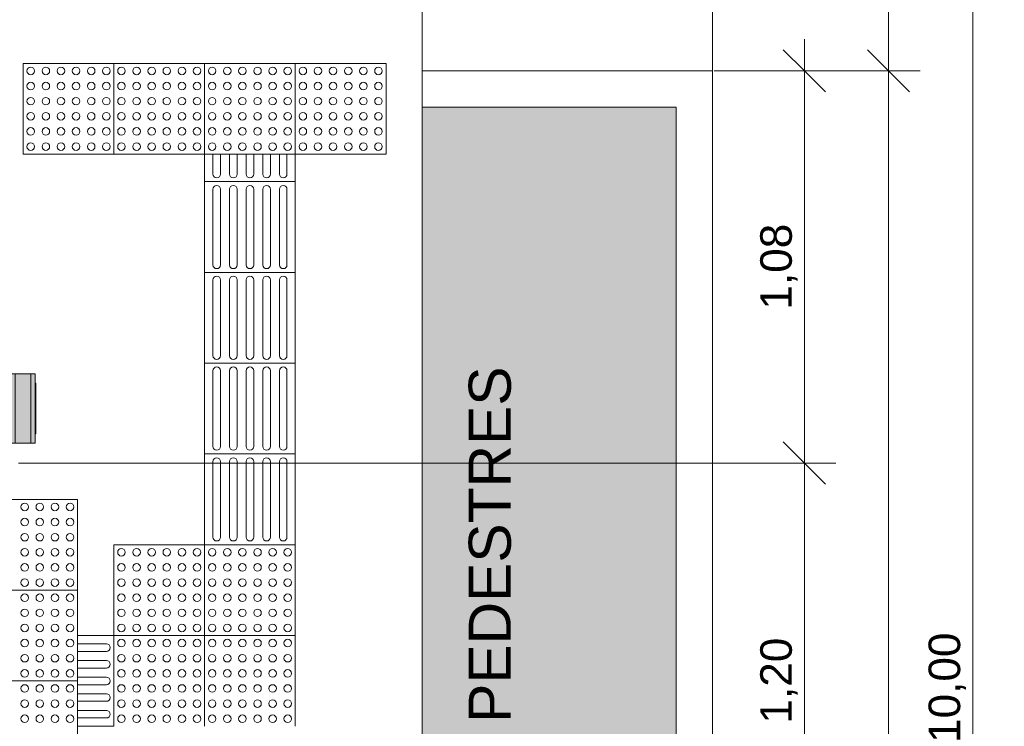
# Model space of a CAD drawing. Header units: millimetres. Extents: x -14485 to 13127, y -18923 to 3272.
# Tile 11 of 119: x 6097 to 8810, y -13340 to -11394. Entities that reach past the tile are written whole.
import ezdxf

# ---------------------------------------------------------------- set-up
doc = ezdxf.new("R2010")
doc.units = ezdxf.units.MM
for name, color, linetype, lineweight in [('A-ANNO-DIMS', 7, 'Continuous', 9), ('A-ANNO-DIMS-58', 7, 'Continuous', 9), ('A-DETL-GENF', 7, 'Continuous', 5), ('G-ANNO-TEXT', 7, 'Continuous', 9), ('Q-SPCQ', 7, 'Continuous', 5)]:
    doc.layers.add(name, color=color, linetype=linetype, lineweight=lineweight)
doc.layers.add('A-DETL', color=7, linetype='Continuous', lineweight=5, true_color=0x00a600)
doc.styles.add('Arial', font='arial.ttf', dxfattribs={"height": 87})
doc.styles.add('Arial_2', font='arial.ttf', dxfattribs={"height": 116})
doc.dimstyles.new('Com_linha__ref__contínua__-_Cor_Vermelha_Arial_1_5mm', dxfattribs={"dimscale": 304.8, "dimtxt": 88.762568, "dimasz": 0.380577, "dimexe": 0.285433, "dimexo": 0.285433, "dimgap": 0.028543, "dimtad": 1, "dimlfac": 0.001, "dimrnd": 0.01, "dimzin": 0, "dimdsep": 46, "dimtxsty": 'Arial', "dimblk1": 'OBLIQUE', "dimblk2": 'OBLIQUE', "dimsah": 1, "dimcen": 0.09, "dimdle": 0.285433, "dimazin": 0, "dimtfac": 1, "dimtdec": 4, "dimtix": 1, "dimtmove": 0, "dimatfit": 3, "dimfxl": 1, "dimtvp": 1, "dimtolj": 1, "dimtzin": 0, "dimarcsym": 2})

# ---------------------------------------------------------------- blocks, each defined once
blk = doc.blocks.new('CAIXA DE MEDIÇÃO POLIMÉRICA POLIFÁSICA COM VISOR EM VIDRO1 - 3_Trifasico 2-2880839-PLANTA DE COBERTURA')
at = {"layer": 'Q-SPCQ', "true_color": 0x505050}
blk.add_hatch(color=251, dxfattribs=at).paths.add_polyline_path([(338.6, -54.1), (338.6, -116.1), (529.7, -116.1), (529.7, -54.1), (472.2, -54.1), (472.2, -55.7), (396.2, -55.7), (396.2, -54.1)])
at = {"layer": 'Q-SPCQ', "true_color": 0xe2e2e2}
for points in [[(332.8, -126.1), (336.9, -126.1), (336.9, -116.1), (332.8, -116.1)], [(336.9, -126.1), (531.4, -126.1), (531.4, -116.1), (336.9, -116.1)], [(338.6, -137.1), (529.7, -137.1), (529.7, -126.1), (338.6, -126.1)], [(531.4, -126.1), (535.5, -126.1), (535.1, -116.1), (531.4, -116.1)], [(338.6, -180), (529.7, -180), (529.7, -137.1), (338.6, -137.1)], [(338.6, -184), (338.6, -192.1), (529.7, -191.5), (529.7, -180), (338.6, -180)]]:
    blk.add_hatch(color=254, dxfattribs=at).paths.add_polyline_path(points)
at = {"layer": 'Q-SPCQ', "true_color": 0xbdbbb9}
blk.add_hatch(color=9, dxfattribs=at).paths.add_polyline_path([(364.2, -192.2), (364.2, -193.2), (504.2, -193.2), (504.2, -192.2), (418.8, -192.2)])
at = {"layer": 'Q-SPCQ'}
for p, q in [((338.6, -116.1), (338.6, -54.1)), ((529.7, -58.7), (529.7, -116.1)), ((332.7, -116.1), (332.7, -126.1)), ((332.8, -116.1), (332.7, -116.1)), ((336.9, -116.1), (332.7, -116.1)), ((332.7, -126.1), (336.9, -126.1)), ((332.7, -126.1), (332.8, -126.1)), ((336.9, -116.1), (531.4, -116.1)), ((531.4, -126.1), (336.9, -126.1)), ((338.6, -137.1), (338.6, -126.1)), ((529.7, -126.1), (529.7, -137.1)), ((535.7, -116.1), (531.4, -116.1)), ((531.4, -126.1), (535.7, -126.1)), ((535.7, -116.1), (535.5, -116.1)), ((535.5, -126.1), (535.7, -126.1)), ((535.7, -126.1), (535.7, -116.1)), ((338.6, -180), (338.6, -137.1)), ((529.7, -137.1), (338.6, -137.1)), ((529.7, -137.1), (529.7, -180)), ((338.6, -180), (338.6, -192.1)), ((338.6, -180), (529.7, -180)), ((529.7, -192.1), (529.7, -180)), ((338.6, -192.1), (529.7, -192.1)), ((364.2, -192.2), (504.2, -192.2)), ((364.2, -192.2), (364.2, -193.2)), ((504.2, -193.2), (364.2, -193.2)), ((366.3, -193.2), (366.3, -193.5)), ((366.3, -193.2), (366.3, -193.5)), ((366.3, -193.2), (366.3, -193.5)), ((366.3, -193.2), (366.3, -193.5)), ((366.3, -193.5), (371.8, -193.5)), ((366.3, -193.5), (371.8, -193.5)), ((366.3, -193.5), (371.8, -193.5)), ((366.3, -193.5), (371.8, -193.5)), ((366.3, -193.5), (371.8, -193.5)), ((366.3, -193.5), (371.8, -193.5)), ((366.3, -193.5), (371.8, -193.5)), ((366.3, -193.5), (371.8, -193.5)), ((371.8, -193.5), (371.8, -193.2)), ((371.8, -193.5), (371.8, -193.2)), ((371.8, -193.5), (371.8, -193.2)), ((371.8, -193.5), (371.8, -193.2)), ((409.7, -193.2), (409.7, -193.5)), ((409.7, -193.2), (409.7, -193.5)), ((409.7, -193.5), (415.2, -193.5)), ((409.7, -193.5), (415.2, -193.5)), ((409.7, -193.5), (415.2, -193.5)), ((409.7, -193.5), (415.2, -193.5)), ((415.2, -193.5), (415.2, -193.2)), ((415.2, -193.5), (415.2, -193.2)), ((453.1, -193.2), (453.1, -193.5)), ((453.1, -193.2), (453.1, -193.5)), ((453.1, -193.5), (458.6, -193.5)), ((453.1, -193.5), (458.6, -193.5)), ((453.1, -193.5), (458.6, -193.5)), ((453.1, -193.5), (458.6, -193.5)), ((458.6, -193.5), (458.6, -193.2)), ((458.6, -193.5), (458.6, -193.2)), ((496.5, -193.2), (496.5, -193.5)), ((496.5, -193.2), (496.5, -193.5)), ((496.5, -193.2), (496.5, -193.5)), ((496.5, -193.2), (496.5, -193.5)), ((496.5, -193.5), (502, -193.5)), ((496.5, -193.5), (502, -193.5)), ((496.5, -193.5), (502, -193.5)), ((496.5, -193.5), (502, -193.5)), ((496.5, -193.5), (502, -193.5)), ((496.5, -193.5), (502, -193.5)), ((496.5, -193.5), (502, -193.5)), ((496.5, -193.5), (502, -193.5)), ((502, -193.5), (502, -193.2)), ((502, -193.5), (502, -193.2)), ((502, -193.5), (502, -193.2)), ((502, -193.5), (502, -193.2)), ((504.2, -193.2), (504.2, -192.2))]:
    blk.add_line(p, q, dxfattribs=at)
blk = doc.blocks.new('DIMBLOCK43-PLANTA DE COBERTURA')
at = {"layer": 'A-ANNO-DIMS-58', "color": 242, "true_color": 0xbd2b2e}
for p, q in [((8491.4, -8535), (8433.4, -8477)), ((8491.4, -8535), (8093.4, -8535)), ((8491.4, -8535), (8491.4, -11535)), ((8491.4, -8535), (8549.4, -8593)), ((8491.4, -8535), (8578.4, -8535)), ((8491.4, -11535), (8433.4, -11477)), ((8491.4, -11535), (8093.4, -11535)), ((8491.4, -11535), (8549.4, -11593)), ((8491.4, -11535), (8578.4, -11535))]:
    blk.add_line(p, q, dxfattribs=at)
at = {"layer": 'A-ANNO-DIMS-58', "color": 0, "insert": (8369.8, -10152.5), "char_height": 87, "width": 281.855, "attachment_point": 1, "rotation": 90, "line_spacing_factor": 0.941778, "style": 'Arial'}
blk.add_mtext('3,00', dxfattribs=at)
blk = doc.blocks.new('_Oblique')
at = {"color": 0, "linetype": 'ByBlock', "lineweight": -2}
blk.add_line((-0.5, -0.5), (0.5, 0.5), dxfattribs=at)
blk = doc.blocks.new('DIMBLOCK44-PLANTA DE COBERTURA')
at = {"layer": 'A-ANNO-DIMS-58', "color": 242, "true_color": 0xbd2b2e}
for p, q in [((8491.4, -11535), (8433.4, -11477)), ((8491.4, -11535), (8093.4, -11535)), ((8491.4, -11535), (8491.4, -18322)), ((8491.4, -11535), (8549.4, -11593)), ((8491.4, -11535), (8578.4, -11535)), ((8491.4, -18235), (8433.4, -18177)), ((8491.4, -18235), (8093.4, -18235)), ((8491.4, -18235), (8549.4, -18293)), ((8491.4, -18235), (8578.4, -18235))]:
    blk.add_line(p, q, dxfattribs=at)
at = {"layer": 'A-ANNO-DIMS-58', "color": 0, "insert": (8369.8, -15002.5), "char_height": 87, "width": 281.855, "attachment_point": 1, "rotation": 90, "line_spacing_factor": 0.941778, "style": 'Arial'}
blk.add_mtext('6,70', dxfattribs=at)
blk = doc.blocks.new('DIMBLOCK45-PLANTA DE COBERTURA')
at = {"layer": 'A-ANNO-DIMS-58', "color": 242, "true_color": 0xbd2b2e}
for p, q in [((8723.4, -8148), (8723.4, -18322)), ((8723.4, -8235), (8665.4, -8177)), ((8723.4, -8235), (8093.4, -8235)), ((8723.4, -8235), (8781.4, -8293)), ((8723.4, -8235), (8810.4, -8235)), ((8723.4, -18235), (8665.4, -18177)), ((8723.4, -18235), (8093.4, -18235)), ((8723.4, -18235), (8781.4, -18293)), ((8723.4, -18235), (8810.4, -18235))]:
    blk.add_line(p, q, dxfattribs=at)
at = {"layer": 'A-ANNO-DIMS-58', "color": 0, "insert": (8601.8, -13385.9), "char_height": 87, "width": 362.151, "attachment_point": 1, "rotation": 90, "line_spacing_factor": 0.941778, "style": 'Arial'}
blk.add_mtext('10,00', dxfattribs=at)
blk = doc.blocks.new('DIMBLOCK68-PLANTA DE COBERTURA')
at = {"layer": 'A-ANNO-DIMS-58', "color": 242, "true_color": 0xbd2b2e}
for p, q in [((8259.4, -12615), (8201.4, -12557)), ((8259.4, -12615), (6093.4, -12615)), ((8259.4, -13815), (8259.4, -12615)), ((8259.4, -12615), (8317.4, -12673)), ((8259.4, -12615), (8346.4, -12615)), ((8259.4, -13815), (8201.4, -13757)), ((8259.4, -13815), (7741.7, -13815)), ((8259.4, -13815), (8317.4, -13873)), ((8259.4, -13815), (8346.4, -13815))]:
    blk.add_line(p, q, dxfattribs=at)
at = {"layer": 'A-ANNO-DIMS-58', "color": 0, "insert": (8137.8, -13332.5), "char_height": 87, "width": 281.855, "attachment_point": 1, "rotation": 90, "line_spacing_factor": 0.941778, "style": 'Arial'}
blk.add_mtext('1,20', dxfattribs=at)
blk = doc.blocks.new('DIMBLOCK69-PLANTA DE COBERTURA')
at = {"layer": 'A-ANNO-DIMS-58', "color": 242, "true_color": 0xbd2b2e}
for p, q in [((8259.4, -12615), (8259.4, -11448)), ((8259.4, -11535), (8201.4, -11477)), ((8259.4, -11535), (8010.8, -11535)), ((8259.4, -11535), (8317.4, -11593)), ((8259.4, -11535), (8346.4, -11535)), ((8259.4, -12615), (8201.4, -12557)), ((8259.4, -12615), (6093.4, -12615)), ((8259.4, -12615), (8317.4, -12673)), ((8259.4, -12615), (8346.4, -12615))]:
    blk.add_line(p, q, dxfattribs=at)
at = {"layer": 'A-ANNO-DIMS-58', "color": 0, "insert": (8137.8, -12192.5), "char_height": 87, "width": 281.855, "attachment_point": 1, "rotation": 90, "line_spacing_factor": 0.941778, "style": 'Arial'}
blk.add_mtext('1,08', dxfattribs=at)

msp = doc.modelspace()

# ---------------------------------------------------------------- hatches: boundary and pattern name
at = {"layer": 'A-DETL-GENF', "true_color": 0xd2e2c2}
h = msp.add_hatch(color=254, dxfattribs=at)
h.paths.add_polyline_path([(7206.412, -18235.042), (7906.412, -18235.042), (7906.412, -16204.085), (7901.623, -16206.734), (7877.294, -16217.727), (7870.871, -16219.621), (7860.783, -16219.949), (7849.075, -16216.766), (7841.967, -16213.1), (7834.45, -16206.365), (7826.244, -16193.563), (7797.833, -16146.008), (7758.936, -16099.652), (7711.464, -16059.11), (7704.396, -16055.872), (7700.149, -16054.695), (7692.12, -16054.695), (7686.126, -16055.992), (7679.755, -16059.11), (7674.315, -16063.662), (7670.125, -16069.385), (7667.04, -16078.531), (7666.378, -16082.96), (7667.426, -16091.529), (7688.325, -16172.995), (7717.18, -16260.627), (7717.052, -16267.253), (7715.264, -16273.634), (7711.932, -16279.363), (7705.764, -16284.964), (7699.642, -16288.017), (7695.207, -16289.305), (7688.325, -16289.437), (7682.122, -16288.017), (7671.284, -16282.493), (7665.858, -16281.389), (7660.33, -16281.727), (7655.079, -16283.485), (7650.461, -16286.541), (7634.777, -16304.388), (7619.716, -16314.643), (7602.566, -16320.801), (7584.421, -16322.468), (7553.775, -16328.948), (7519.511, -16333.391), (7450.935, -16333.391), (7444.423, -16332.175), (7435.779, -16328.412), (7428.198, -16322.807), (7422.066, -16315.647), (7419.597, -16310.11), (7418.459, -16305.153), (7416.91, -16303.793), (7414.522, -16303.456), (7412.873, -16304.091), (7411.335, -16306.234), (7411.286, -16308.36), (7413.113, -16317.321), (7412.148, -16328.812), (7411.143, -16331.231), (7407.878, -16335.503), (7406.798, -16336.578), (7402.98, -16338.7), (7399.291, -16339.7), (7395.096, -16339.7), (7389.501, -16338.627), (7378.987, -16338.185), (7366.913, -16336.145), (7350.782, -16330.303), (7336.454, -16320.869), (7324.714, -16308.36), (7315.923, -16292.485), (7311.401, -16276.994), (7310.558, -16259.86), (7294.669, -16228.674), (7287.452, -16220.844), (7278.477, -16215.113), (7268.337, -16211.861), (7257.703, -16211.304), (7247.278, -16213.478), (7237.753, -16218.239), (7229.758, -16225.273), (7216.448, -16244.541), (7207.916, -16266.35), (7206.412, -16272.836), (7206.412, -17959.595)])
h.paths.add_polyline_path([(7646.619, -14562.676), (7649.342, -14562.264), (7651.879, -14561.195), (7718.392, -14516.386), (7777.961, -14462.689), (7785.3, -14454.394), (7794.536, -14448.281), (7805.039, -14444.767), (7816.094, -14444.091), (7826.947, -14446.299), (7839.282, -14452.726), (7906.412, -14493.863), (7906.412, -11635.042), (7206.412, -11635.042), (7206.412, -14367.509), (7209.873, -14365.487), (7219.21, -14361.714), (7232.349, -14360.161), (7242.328, -14361.069), (7307.218, -14370.767), (7372.806, -14372.484), (7438.115, -14366.196), (7502.17, -14351.995), (7516.5, -14353.507), (7530.111, -14358.236), (7542.548, -14366.196), (7552.403, -14376.2), (7559.917, -14388.494), (7564.44, -14402.175), (7565.736, -14416.526), (7562.815, -14438.103), (7563.782, -14445.404), (7566.574, -14452.22), (7572.393, -14459.196), (7576.788, -14462.663), (7583.54, -14465.606), (7590.818, -14466.735), (7618.992, -14445.911), (7646.619, -14421.639), (7649.936, -14420.762), (7654.669, -14422.645), (7656.481, -14425.571), (7656.634, -14429.01), (7643.879, -14495.639), (7635.299, -14552.932), (7635.896, -14555.443), (7637.171, -14557.884), (7639.006, -14559.936), (7641.288, -14561.476), (7643.879, -14562.408)])
h.paths.add_polyline_path([(7206.412, -14474.302), (7232.349, -14459.196), (7235.427, -14450.089), (7236.284, -14440.514), (7234.873, -14431.004), (7231.272, -14422.091), (7225.681, -14414.27), (7218.413, -14407.978), (7206.412, -14401.931), (7206.412, -14462.551)])
h.paths.add_polyline_path([(7906.412, -8435.042), (7906.412, -8235.042), (7206.412, -8235.042), (7206.412, -8435.042), (7629.938, -8435.042)])

# ---------------------------------------------------------------- linework, layer by layer
at = {"layer": 'A-DETL', "color": 9, "true_color": 0xc0c0c0}
for p, q in [((7206.412, -18235.042), (7206.412, -8235.042)), ((8006.412, -18235.042), (8006.412, -8235.042)), ((7206.412, -11535.042), (8006.412, -11535.042)), ((7906.412, -11635.042), (7206.412, -11635.042)), ((7206.412, -11635.042), (7206.412, -14367.509)), ((7206.412, -11635.042), (7906.412, -11635.042)), ((7906.412, -14493.863), (7906.412, -11635.042)), ((7906.412, -18235.042), (7906.412, -11635.042))]:
    msp.add_line(p, q, dxfattribs=at)
at = {"layer": 'A-DETL', "color": 8, "true_color": 0x808080}
for p, q in [((6356.412, -11514.208), (6106.412, -11514.208)), ((6106.412, -11514.208), (6106.412, -11764.208)), ((6606.412, -11514.208), (6356.412, -11514.208)), ((6356.412, -11764.208), (6356.412, -11514.208)), ((6856.412, -11514.208), (6606.412, -11514.208)), ((6606.412, -11514.208), (6606.412, -11764.208)), ((7106.412, -11514.208), (6856.412, -11514.208)), ((6856.412, -11514.208), (6856.412, -11764.208)), ((7106.412, -11764.208), (7106.412, -11514.208)), ((6106.412, -11764.208), (6356.412, -11764.208)), ((6356.412, -11764.208), (6606.412, -11764.208)), ((6629.329, -11764.208), (6606.412, -11764.208)), ((6606.412, -11764.208), (6606.412, -11840.042)), ((6629.329, -11764.208), (6650.162, -11764.208)), ((6629.329, -11819.208), (6629.329, -11764.208)), ((6675.162, -11764.208), (6650.162, -11764.208)), ((6650.162, -11764.208), (6650.162, -11819.208)), ((6675.162, -11764.208), (6695.995, -11764.208)), ((6675.162, -11819.208), (6675.162, -11764.208)), ((6720.995, -11764.208), (6695.995, -11764.208)), ((6695.995, -11764.208), (6695.995, -11819.208)), ((6720.995, -11764.208), (6741.829, -11764.208)), ((6720.995, -11819.208), (6720.995, -11764.208)), ((6766.829, -11764.208), (6741.829, -11764.208)), ((6741.829, -11764.208), (6741.829, -11819.208)), ((6766.829, -11764.208), (6787.662, -11764.208)), ((6766.829, -11819.208), (6766.829, -11764.208)), ((6812.662, -11764.208), (6787.662, -11764.208)), ((6787.662, -11764.208), (6787.662, -11819.208)), ((6812.662, -11764.208), (6833.495, -11764.208)), ((6812.662, -11819.208), (6812.662, -11764.208)), ((6856.412, -11764.208), (6833.495, -11764.208)), ((6833.495, -11764.208), (6833.495, -11819.208)), ((6856.412, -11764.208), (7106.412, -11764.208)), ((6856.412, -11840.042), (6856.412, -11764.208)), ((6606.412, -11840.042), (6606.412, -12090.042)), ((6606.412, -11840.042), (6856.412, -11840.042)), ((6856.412, -12090.042), (6856.412, -11840.042)), ((6629.329, -12069.208), (6629.329, -11860.875)), ((6650.162, -11860.875), (6650.162, -12069.208)), ((6675.162, -12069.208), (6675.162, -11860.875)), ((6695.995, -11860.875), (6695.995, -12069.208)), ((6720.995, -12069.208), (6720.995, -11860.875)), ((6741.829, -11860.875), (6741.829, -12069.208)), ((6766.829, -12069.208), (6766.829, -11860.875)), ((6787.662, -11860.875), (6787.662, -12069.208)), ((6812.662, -12069.208), (6812.662, -11860.875)), ((6833.495, -11860.875), (6833.495, -12069.208)), ((6856.412, -12090.042), (6606.412, -12090.042)), ((6606.412, -12090.042), (6606.412, -12340.042)), ((6856.412, -12340.042), (6856.412, -12090.042)), ((6629.329, -12319.208), (6629.329, -12110.875)), ((6650.162, -12110.875), (6650.162, -12319.208)), ((6675.162, -12319.208), (6675.162, -12110.875)), ((6695.995, -12110.875), (6695.995, -12319.208)), ((6720.995, -12319.208), (6720.995, -12110.875)), ((6741.829, -12110.875), (6741.829, -12319.208)), ((6766.829, -12319.208), (6766.829, -12110.875)), ((6787.662, -12110.875), (6787.662, -12319.208)), ((6812.662, -12319.208), (6812.662, -12110.875)), ((6833.495, -12110.875), (6833.495, -12319.208)), ((6856.412, -12340.042), (6606.412, -12340.042)), ((6606.412, -12340.042), (6606.412, -12590.042)), ((6856.412, -12590.042), (6856.412, -12340.042)), ((6629.329, -12569.208), (6629.329, -12360.875)), ((6650.162, -12360.875), (6650.162, -12569.208)), ((6675.162, -12569.208), (6675.162, -12360.875)), ((6695.995, -12360.875), (6695.995, -12569.208)), ((6720.995, -12569.208), (6720.995, -12360.875)), ((6741.829, -12360.875), (6741.829, -12569.208)), ((6766.829, -12569.208), (6766.829, -12360.875)), ((6787.662, -12360.875), (6787.662, -12569.208)), ((6812.662, -12569.208), (6812.662, -12360.875)), ((6833.495, -12360.875), (6833.495, -12569.208)), ((6856.412, -12590.042), (6606.412, -12590.042)), ((6606.412, -12590.042), (6606.412, -12840.042)), ((6856.412, -12840.042), (6856.412, -12590.042)), ((6629.329, -12819.208), (6629.329, -12610.875)), ((6650.162, -12610.875), (6650.162, -12819.208)), ((6675.162, -12819.208), (6675.162, -12610.875)), ((6695.995, -12610.875), (6695.995, -12819.208)), ((6720.995, -12819.208), (6720.995, -12610.875)), ((6741.829, -12610.875), (6741.829, -12819.208)), ((6766.829, -12819.208), (6766.829, -12610.875)), ((6787.662, -12610.875), (6787.662, -12819.208)), ((6812.662, -12819.208), (6812.662, -12610.875)), ((6833.495, -12610.875), (6833.495, -12819.208)), ((6256.412, -12715.042), (6006.412, -12715.042)), ((6256.412, -12965.042), (6256.412, -12715.042)), ((6606.412, -12840.042), (6356.412, -12840.042)), ((6356.412, -12840.042), (6356.412, -13090.042)), ((6856.412, -12840.042), (6606.412, -12840.042)), ((6606.412, -12840.042), (6606.412, -13090.042)), ((6856.412, -13090.042), (6856.412, -12840.042)), ((6256.412, -12965.042), (6006.412, -12965.042)), ((6256.412, -13090.042), (6256.412, -12965.042)), ((6356.412, -13090.042), (6256.412, -13090.042)), ((6256.412, -13090.042), (6256.412, -13112.958)), ((6606.412, -13090.042), (6356.412, -13090.042)), ((6356.412, -13340.042), (6356.412, -13090.042)), ((6856.412, -13090.042), (6606.412, -13090.042)), ((6606.412, -13090.042), (6606.412, -13340.042)), ((6856.412, -13340.042), (6856.412, -13090.042)), ((6256.412, -13133.792), (6256.412, -13112.958)), ((6256.412, -13112.958), (6335.579, -13112.958)), ((6335.579, -13133.792), (6256.412, -13133.792)), ((6256.412, -13133.792), (6256.412, -13158.792)), ((6256.412, -13179.625), (6256.412, -13158.792)), ((6256.412, -13158.792), (6335.579, -13158.792)), ((6335.579, -13179.625), (6256.412, -13179.625)), ((6256.412, -13179.625), (6256.412, -13204.625)), ((6256.412, -13215.042), (6006.412, -13215.042)), ((6256.412, -13215.042), (6256.412, -13204.625)), ((6256.412, -13204.625), (6335.579, -13204.625)), ((6256.412, -13225.458), (6256.412, -13215.042)), ((6335.579, -13225.458), (6256.412, -13225.458)), ((6256.412, -13225.458), (6256.412, -13250.458)), ((6256.412, -13271.292), (6256.412, -13250.458)), ((6256.412, -13250.458), (6335.579, -13250.458)), ((6335.579, -13271.292), (6256.412, -13271.292)), ((6256.412, -13271.292), (6256.412, -13296.292)), ((6256.412, -13317.125), (6256.412, -13296.292)), ((6256.412, -13296.292), (6335.579, -13296.292)), ((6335.579, -13317.125), (6256.412, -13317.125)), ((6256.412, -13317.125), (6256.412, -13340.042)), ((6256.412, -13465.042), (6256.412, -13340.042)), ((6256.412, -13340.042), (6356.412, -13340.042))]:
    msp.add_line(p, q, dxfattribs=at)
for centre, start, end in [((6127.245, -11535.042), 0, 180), ((6168.912, -11535.042), 0, 180), ((6210.579, -11535.042), 0, 180), ((6252.245, -11535.042), 0, 180), ((6293.912, -11535.042), 0, 180), ((6335.579, -11535.042), 0, 180), ((6377.245, -11535.042), 0, 180), ((6418.912, -11535.042), 0, 180), ((6460.579, -11535.042), 0, 180), ((6502.245, -11535.042), 0, 180), ((6543.912, -11535.042), 0, 180), ((6585.579, -11535.042), 0, 180), ((6627.245, -11535.042), 0, 180), ((6668.912, -11535.042), 0, 180), ((6710.579, -11535.042), 0, 180), ((6752.245, -11535.042), 0, 180), ((6793.912, -11535.042), 0, 180), ((6835.579, -11535.042), 0, 180), ((6877.245, -11535.042), 0, 180), ((6918.912, -11535.042), 0, 180), ((6960.579, -11535.042), 0, 180), ((7002.245, -11535.042), 0, 180), ((7043.912, -11535.042), 0, 180), ((7085.579, -11535.042), 0, 180), ((6127.245, -11535.042), 180, 0), ((6168.912, -11535.042), 180, 0), ((6210.579, -11535.042), 180, 0), ((6252.245, -11535.042), 180, 0), ((6293.912, -11535.042), 180, 0), ((6335.579, -11535.042), 180, 0), ((6377.245, -11535.042), 180, 0), ((6418.912, -11535.042), 180, 0), ((6460.579, -11535.042), 180, 0), ((6502.245, -11535.042), 180, 0), ((6543.912, -11535.042), 180, 0), ((6585.579, -11535.042), 180, 0), ((6627.245, -11535.042), 180, 0), ((6668.912, -11535.042), 180, 0), ((6710.579, -11535.042), 180, 0), ((6752.245, -11535.042), 180, 0), ((6793.912, -11535.042), 180, 0), ((6835.579, -11535.042), 180, 0), ((6877.245, -11535.042), 180, 0), ((6918.912, -11535.042), 180, 0), ((6960.579, -11535.042), 180, 0), ((7002.245, -11535.042), 180, 0), ((7043.912, -11535.042), 180, 0), ((7085.579, -11535.042), 180, 0), ((6127.245, -11576.708), 0, 180), ((6127.245, -11576.708), 180, 0), ((6168.912, -11576.708), 0, 180), ((6168.912, -11576.708), 180, 0), ((6210.579, -11576.708), 0, 180), ((6210.579, -11576.708), 180, 0), ((6252.245, -11576.708), 0, 180), ((6252.245, -11576.708), 180, 0), ((6293.912, -11576.708), 0, 180), ((6293.912, -11576.708), 180, 0), ((6335.579, -11576.708), 0, 180), ((6335.579, -11576.708), 180, 0), ((6377.245, -11576.708), 0, 180), ((6377.245, -11576.708), 180, 0), ((6418.912, -11576.708), 0, 180), ((6418.912, -11576.708), 180, 0), ((6460.579, -11576.708), 0, 180), ((6460.579, -11576.708), 180, 0), ((6502.245, -11576.708), 0, 180), ((6502.245, -11576.708), 180, 0), ((6543.912, -11576.708), 0, 180), ((6543.912, -11576.708), 180, 0), ((6585.579, -11576.708), 0, 180), ((6585.579, -11576.708), 180, 0), ((6627.245, -11576.708), 0, 180), ((6627.245, -11576.708), 180, 0), ((6668.912, -11576.708), 0, 180), ((6668.912, -11576.708), 180, 0), ((6710.579, -11576.708), 0, 180), ((6710.579, -11576.708), 180, 0), ((6752.245, -11576.708), 0, 180), ((6752.245, -11576.708), 180, 0), ((6793.912, -11576.708), 0, 180), ((6793.912, -11576.708), 180, 0), ((6835.579, -11576.708), 0, 180), ((6835.579, -11576.708), 180, 0), ((6877.245, -11576.708), 0, 180), ((6877.245, -11576.708), 180, 0), ((6918.912, -11576.708), 0, 180), ((6918.912, -11576.708), 180, 0), ((6960.579, -11576.708), 0, 180), ((6960.579, -11576.708), 180, 0), ((7002.245, -11576.708), 0, 180), ((7002.245, -11576.708), 180, 0), ((7043.912, -11576.708), 0, 180), ((7043.912, -11576.708), 180, 0), ((7085.579, -11576.708), 0, 180), ((7085.579, -11576.708), 180, 0), ((6127.245, -11618.375), 0, 180), ((6168.912, -11618.375), 0, 180), ((6210.579, -11618.375), 0, 180), ((6252.245, -11618.375), 0, 180), ((6293.912, -11618.375), 0, 180), ((6335.579, -11618.375), 0, 180), ((6377.245, -11618.375), 0, 180), ((6418.912, -11618.375), 0, 180), ((6460.579, -11618.375), 0, 180), ((6502.245, -11618.375), 0, 180), ((6543.912, -11618.375), 0, 180), ((6585.579, -11618.375), 0, 180), ((6627.245, -11618.375), 0, 180), ((6668.912, -11618.375), 0, 180), ((6710.579, -11618.375), 0, 180), ((6752.245, -11618.375), 0, 180), ((6793.912, -11618.375), 0, 180), ((6835.579, -11618.375), 0, 180), ((6877.245, -11618.375), 0, 180), ((6918.912, -11618.375), 0, 180), ((6960.579, -11618.375), 0, 180), ((7002.245, -11618.375), 0, 180), ((7043.912, -11618.375), 0, 180), ((7085.579, -11618.375), 0, 180), ((6127.245, -11618.375), 180, 0), ((6168.912, -11618.375), 180, 0), ((6210.579, -11618.375), 180, 0), ((6252.245, -11618.375), 180, 0), ((6293.912, -11618.375), 180, 0), ((6335.579, -11618.375), 180, 0), ((6377.245, -11618.375), 180, 0), ((6418.912, -11618.375), 180, 0), ((6460.579, -11618.375), 180, 0), ((6502.245, -11618.375), 180, 0), ((6543.912, -11618.375), 180, 0), ((6585.579, -11618.375), 180, 0), ((6627.245, -11618.375), 180, 0), ((6668.912, -11618.375), 180, 0), ((6710.579, -11618.375), 180, 0), ((6752.245, -11618.375), 180, 0), ((6793.912, -11618.375), 180, 0), ((6835.579, -11618.375), 180, 0), ((6877.245, -11618.375), 180, 0), ((6918.912, -11618.375), 180, 0), ((6960.579, -11618.375), 180, 0), ((7002.245, -11618.375), 180, 0), ((7043.912, -11618.375), 180, 0), ((7085.579, -11618.375), 180, 0), ((6127.245, -11660.042), 0, 180), ((6127.245, -11660.042), 180, 0), ((6168.912, -11660.042), 0, 180), ((6168.912, -11660.042), 180, 0), ((6210.579, -11660.042), 0, 180), ((6210.579, -11660.042), 180, 0), ((6252.245, -11660.042), 0, 180), ((6252.245, -11660.042), 180, 0), ((6293.912, -11660.042), 0, 180), ((6293.912, -11660.042), 180, 0), ((6335.579, -11660.042), 0, 180), ((6335.579, -11660.042), 180, 0), ((6377.245, -11660.042), 0, 180), ((6377.245, -11660.042), 180, 0), ((6418.912, -11660.042), 0, 180), ((6418.912, -11660.042), 180, 0), ((6460.579, -11660.042), 0, 180), ((6460.579, -11660.042), 180, 0), ((6502.245, -11660.042), 0, 180), ((6502.245, -11660.042), 180, 0), ((6543.912, -11660.042), 0, 180), ((6543.912, -11660.042), 180, 0), ((6585.579, -11660.042), 0, 180), ((6585.579, -11660.042), 180, 0), ((6627.245, -11660.042), 0, 180), ((6627.245, -11660.042), 180, 0), ((6668.912, -11660.042), 0, 180), ((6668.912, -11660.042), 180, 0), ((6710.579, -11660.042), 0, 180), ((6710.579, -11660.042), 180, 0), ((6752.245, -11660.042), 0, 180), ((6752.245, -11660.042), 180, 0), ((6793.912, -11660.042), 0, 180), ((6793.912, -11660.042), 180, 0), ((6835.579, -11660.042), 0, 180), ((6835.579, -11660.042), 180, 0), ((6877.245, -11660.042), 0, 180), ((6877.245, -11660.042), 180, 0), ((6918.912, -11660.042), 0, 180), ((6918.912, -11660.042), 180, 0), ((6960.579, -11660.042), 0, 180), ((6960.579, -11660.042), 180, 0), ((7002.245, -11660.042), 0, 180), ((7002.245, -11660.042), 180, 0), ((7043.912, -11660.042), 0, 180), ((7043.912, -11660.042), 180, 0), ((7085.579, -11660.042), 0, 180), ((7085.579, -11660.042), 180, 0), ((6127.245, -11701.708), 0, 180), ((6168.912, -11701.708), 0, 180), ((6210.579, -11701.708), 0, 180), ((6252.245, -11701.708), 0, 180), ((6293.912, -11701.708), 0, 180), ((6335.579, -11701.708), 0, 180), ((6377.245, -11701.708), 0, 180), ((6418.912, -11701.708), 0, 180), ((6460.579, -11701.708), 0, 180), ((6502.245, -11701.708), 0, 180), ((6543.912, -11701.708), 0, 180), ((6585.579, -11701.708), 0, 180), ((6627.245, -11701.708), 0, 180), ((6668.912, -11701.708), 0, 180), ((6710.579, -11701.708), 0, 180), ((6752.245, -11701.708), 0, 180), ((6793.912, -11701.708), 0, 180), ((6835.579, -11701.708), 0, 180), ((6877.245, -11701.708), 0, 180), ((6918.912, -11701.708), 0, 180), ((6960.579, -11701.708), 0, 180), ((7002.245, -11701.708), 0, 180), ((7043.912, -11701.708), 0, 180), ((7085.579, -11701.708), 0, 180), ((6127.245, -11701.708), 180, 0), ((6168.912, -11701.708), 180, 0), ((6210.579, -11701.708), 180, 0), ((6252.245, -11701.708), 180, 0), ((6293.912, -11701.708), 180, 0), ((6335.579, -11701.708), 180, 0), ((6377.245, -11701.708), 180, 0), ((6418.912, -11701.708), 180, 0), ((6460.579, -11701.708), 180, 0), ((6502.245, -11701.708), 180, 0), ((6543.912, -11701.708), 180, 0), ((6585.579, -11701.708), 180, 0), ((6627.245, -11701.708), 180, 0), ((6668.912, -11701.708), 180, 0), ((6710.579, -11701.708), 180, 0), ((6752.245, -11701.708), 180, 0), ((6793.912, -11701.708), 180, 0), ((6835.579, -11701.708), 180, 0), ((6877.245, -11701.708), 180, 0), ((6918.912, -11701.708), 180, 0), ((6960.579, -11701.708), 180, 0), ((7002.245, -11701.708), 180, 0), ((7043.912, -11701.708), 180, 0), ((7085.579, -11701.708), 180, 0), ((6127.245, -11743.375), 0, 180), ((6127.245, -11743.375), 180, 0), ((6168.912, -11743.375), 0, 180), ((6168.912, -11743.375), 180, 0), ((6210.579, -11743.375), 0, 180), ((6210.579, -11743.375), 180, 0), ((6252.245, -11743.375), 0, 180), ((6252.245, -11743.375), 180, 0), ((6293.912, -11743.375), 0, 180), ((6293.912, -11743.375), 180, 0), ((6335.579, -11743.375), 0, 180), ((6335.579, -11743.375), 180, 0), ((6377.245, -11743.375), 0, 180), ((6377.245, -11743.375), 180, 0), ((6418.912, -11743.375), 0, 180), ((6418.912, -11743.375), 180, 0), ((6460.579, -11743.375), 0, 180), ((6460.579, -11743.375), 180, 0), ((6502.245, -11743.375), 0, 180), ((6502.245, -11743.375), 180, 0), ((6543.912, -11743.375), 0, 180), ((6543.912, -11743.375), 180, 0), ((6585.579, -11743.375), 0, 180), ((6585.579, -11743.375), 180, 0), ((6627.245, -11743.375), 0, 180), ((6627.245, -11743.375), 180, 0), ((6668.912, -11743.375), 0, 180), ((6668.912, -11743.375), 180, 0), ((6710.579, -11743.375), 0, 180), ((6710.579, -11743.375), 180, 0), ((6752.245, -11743.375), 0, 180), ((6752.245, -11743.375), 180, 0), ((6793.912, -11743.375), 0, 180), ((6793.912, -11743.375), 180, 0), ((6835.579, -11743.375), 0, 180), ((6835.579, -11743.375), 180, 0), ((6877.245, -11743.375), 0, 180), ((6877.245, -11743.375), 180, 0), ((6918.912, -11743.375), 0, 180), ((6918.912, -11743.375), 180, 0), ((6960.579, -11743.375), 0, 180), ((6960.579, -11743.375), 180, 0), ((7002.245, -11743.375), 0, 180), ((7002.245, -11743.375), 180, 0), ((7043.912, -11743.375), 0, 180), ((7043.912, -11743.375), 180, 0), ((7085.579, -11743.375), 0, 180), ((7085.579, -11743.375), 180, 0), ((6639.745, -11819.208), 180, 0), ((6685.579, -11819.208), 180, 0), ((6731.412, -11819.208), 180, 0), ((6777.245, -11819.208), 180, 0), ((6823.079, -11819.208), 180, 0), ((6639.745, -11860.875), 0, 180), ((6685.579, -11860.875), 0, 180), ((6731.412, -11860.875), 0, 180), ((6777.245, -11860.875), 0, 180), ((6823.079, -11860.875), 0, 180), ((6639.745, -12069.208), 180, 0), ((6685.579, -12069.208), 180, 0), ((6731.412, -12069.208), 180, 0), ((6777.245, -12069.208), 180, 0), ((6823.079, -12069.208), 180, 0), ((6639.745, -12110.875), 0, 180), ((6685.579, -12110.875), 0, 180), ((6731.412, -12110.875), 0, 180), ((6777.245, -12110.875), 0, 180), ((6823.079, -12110.875), 0, 180), ((6639.745, -12319.208), 180, 0), ((6685.579, -12319.208), 180, 0), ((6731.412, -12319.208), 180, 0), ((6777.245, -12319.208), 180, 0), ((6823.079, -12319.208), 180, 0), ((6639.745, -12360.875), 0, 180), ((6685.579, -12360.875), 0, 180), ((6731.412, -12360.875), 0, 180), ((6777.245, -12360.875), 0, 180), ((6823.079, -12360.875), 0, 180), ((6639.745, -12569.208), 180, 0), ((6685.579, -12569.208), 180, 0), ((6731.412, -12569.208), 180, 0), ((6777.245, -12569.208), 180, 0), ((6823.079, -12569.208), 180, 0), ((6639.745, -12610.875), 0, 180), ((6685.579, -12610.875), 0, 180), ((6731.412, -12610.875), 0, 180), ((6777.245, -12610.875), 0, 180), ((6823.079, -12610.875), 0, 180), ((6110.579, -12735.875), 0, 180), ((6152.245, -12735.875), 0, 180), ((6193.912, -12735.875), 0, 180), ((6235.579, -12735.875), 0, 180), ((6110.579, -12735.875), 180, 0), ((6152.245, -12735.875), 180, 0), ((6193.912, -12735.875), 180, 0), ((6235.579, -12735.875), 180, 0), ((6110.579, -12777.542), 0, 180), ((6110.579, -12777.542), 180, 0), ((6152.245, -12777.542), 0, 180), ((6152.245, -12777.542), 180, 0), ((6193.912, -12777.542), 0, 180), ((6193.912, -12777.542), 180, 0), ((6235.579, -12777.542), 0, 180), ((6235.579, -12777.542), 180, 0), ((6110.579, -12819.208), 0, 180), ((6110.579, -12819.208), 180, 0), ((6152.245, -12819.208), 0, 180), ((6152.245, -12819.208), 180, 0), ((6193.912, -12819.208), 0, 180), ((6193.912, -12819.208), 180, 0), ((6235.579, -12819.208), 0, 180), ((6235.579, -12819.208), 180, 0), ((6639.745, -12819.208), 180, 0), ((6685.579, -12819.208), 180, 0), ((6731.412, -12819.208), 180, 0), ((6777.245, -12819.208), 180, 0), ((6823.079, -12819.208), 180, 0), ((6110.579, -12860.875), 0, 180), ((6110.579, -12860.875), 180, 0), ((6152.245, -12860.875), 0, 180), ((6152.245, -12860.875), 180, 0), ((6193.912, -12860.875), 0, 180), ((6193.912, -12860.875), 180, 0), ((6235.579, -12860.875), 0, 180), ((6235.579, -12860.875), 180, 0), ((6377.245, -12860.875), 0, 180), ((6377.245, -12860.875), 180, 0), ((6418.912, -12860.875), 0, 180), ((6418.912, -12860.875), 180, 0), ((6460.579, -12860.875), 0, 180), ((6460.579, -12860.875), 180, 0), ((6502.245, -12860.875), 0, 180), ((6502.245, -12860.875), 180, 0), ((6543.912, -12860.875), 0, 180), ((6543.912, -12860.875), 180, 0), ((6585.579, -12860.875), 0, 180), ((6585.579, -12860.875), 180, 0), ((6627.245, -12860.875), 0, 180), ((6627.245, -12860.875), 180, 0), ((6668.912, -12860.875), 0, 180), ((6668.912, -12860.875), 180, 0), ((6710.579, -12860.875), 0, 180), ((6710.579, -12860.875), 180, 0), ((6752.245, -12860.875), 0, 180), ((6752.245, -12860.875), 180, 0), ((6793.912, -12860.875), 0, 180), ((6793.912, -12860.875), 180, 0), ((6835.579, -12860.875), 0, 180), ((6835.579, -12860.875), 180, 0), ((6110.579, -12902.542), 0, 180), ((6110.579, -12902.542), 180, 0), ((6152.245, -12902.542), 0, 180), ((6152.245, -12902.542), 180, 0), ((6193.912, -12902.542), 0, 180), ((6193.912, -12902.542), 180, 0), ((6235.579, -12902.542), 0, 180), ((6235.579, -12902.542), 180, 0), ((6377.245, -12902.542), 0, 180), ((6377.245, -12902.542), 180, 0), ((6418.912, -12902.542), 0, 180), ((6418.912, -12902.542), 180, 0), ((6460.579, -12902.542), 0, 180), ((6460.579, -12902.542), 180, 0), ((6502.245, -12902.542), 0, 180), ((6502.245, -12902.542), 180, 0), ((6543.912, -12902.542), 0, 180), ((6543.912, -12902.542), 180, 0), ((6585.579, -12902.542), 0, 180), ((6585.579, -12902.542), 180, 0), ((6627.245, -12902.542), 0, 180), ((6627.245, -12902.542), 180, 0), ((6668.912, -12902.542), 0, 180), ((6668.912, -12902.542), 180, 0), ((6710.579, -12902.542), 0, 180), ((6710.579, -12902.542), 180, 0), ((6752.245, -12902.542), 0, 180), ((6752.245, -12902.542), 180, 0), ((6793.912, -12902.542), 0, 180), ((6793.912, -12902.542), 180, 0), ((6835.579, -12902.542), 0, 180), ((6835.579, -12902.542), 180, 0), ((6110.579, -12944.208), 0, 180), ((6152.245, -12944.208), 0, 180), ((6193.912, -12944.208), 0, 180), ((6235.579, -12944.208), 0, 180), ((6377.245, -12944.208), 0, 180), ((6418.912, -12944.208), 0, 180), ((6460.579, -12944.208), 0, 180), ((6502.245, -12944.208), 0, 180), ((6543.912, -12944.208), 0, 180), ((6585.579, -12944.208), 0, 180), ((6627.245, -12944.208), 0, 180), ((6668.912, -12944.208), 0, 180), ((6710.579, -12944.208), 0, 180), ((6752.245, -12944.208), 0, 180), ((6793.912, -12944.208), 0, 180), ((6835.579, -12944.208), 0, 180), ((6110.579, -12944.208), 180, 0), ((6152.245, -12944.208), 180, 0), ((6193.912, -12944.208), 180, 0), ((6235.579, -12944.208), 180, 0), ((6377.245, -12944.208), 180, 0), ((6418.912, -12944.208), 180, 0), ((6460.579, -12944.208), 180, 0), ((6502.245, -12944.208), 180, 0), ((6543.912, -12944.208), 180, 0), ((6585.579, -12944.208), 180, 0), ((6627.245, -12944.208), 180, 0), ((6668.912, -12944.208), 180, 0), ((6710.579, -12944.208), 180, 0), ((6752.245, -12944.208), 180, 0), ((6793.912, -12944.208), 180, 0), ((6835.579, -12944.208), 180, 0), ((6110.579, -12985.875), 0, 180), ((6110.579, -12985.875), 180, 0), ((6152.245, -12985.875), 0, 180), ((6152.245, -12985.875), 180, 0), ((6193.912, -12985.875), 0, 180), ((6193.912, -12985.875), 180, 0), ((6235.579, -12985.875), 0, 180), ((6235.579, -12985.875), 180, 0), ((6377.245, -12985.875), 0, 180), ((6377.245, -12985.875), 180, 0), ((6418.912, -12985.875), 0, 180), ((6418.912, -12985.875), 180, 0), ((6460.579, -12985.875), 0, 180), ((6460.579, -12985.875), 180, 0), ((6502.245, -12985.875), 0, 180), ((6502.245, -12985.875), 180, 0), ((6543.912, -12985.875), 0, 180), ((6543.912, -12985.875), 180, 0), ((6585.579, -12985.875), 0, 180), ((6585.579, -12985.875), 180, 0), ((6627.245, -12985.875), 0, 180), ((6627.245, -12985.875), 180, 0), ((6668.912, -12985.875), 0, 180), ((6668.912, -12985.875), 180, 0), ((6710.579, -12985.875), 0, 180), ((6710.579, -12985.875), 180, 0), ((6752.245, -12985.875), 0, 180), ((6752.245, -12985.875), 180, 0), ((6793.912, -12985.875), 0, 180), ((6793.912, -12985.875), 180, 0), ((6835.579, -12985.875), 0, 180), ((6835.579, -12985.875), 180, 0), ((6110.579, -13027.542), 0, 180), ((6152.245, -13027.542), 0, 180), ((6193.912, -13027.542), 0, 180), ((6235.579, -13027.542), 0, 180), ((6377.245, -13027.542), 0, 180), ((6418.912, -13027.542), 0, 180), ((6460.579, -13027.542), 0, 180), ((6502.245, -13027.542), 0, 180), ((6543.912, -13027.542), 0, 180), ((6585.579, -13027.542), 0, 180), ((6627.245, -13027.542), 0, 180), ((6668.912, -13027.542), 0, 180), ((6710.579, -13027.542), 0, 180), ((6752.245, -13027.542), 0, 180), ((6793.912, -13027.542), 0, 180), ((6835.579, -13027.542), 0, 180), ((6110.579, -13027.542), 180, 0), ((6152.245, -13027.542), 180, 0), ((6193.912, -13027.542), 180, 0), ((6235.579, -13027.542), 180, 0), ((6377.245, -13027.542), 180, 0), ((6418.912, -13027.542), 180, 0), ((6460.579, -13027.542), 180, 0), ((6502.245, -13027.542), 180, 0), ((6543.912, -13027.542), 180, 0), ((6585.579, -13027.542), 180, 0), ((6627.245, -13027.542), 180, 0), ((6668.912, -13027.542), 180, 0), ((6710.579, -13027.542), 180, 0), ((6752.245, -13027.542), 180, 0), ((6793.912, -13027.542), 180, 0), ((6835.579, -13027.542), 180, 0), ((6110.579, -13069.208), 0, 180), ((6110.579, -13069.208), 180, 0), ((6152.245, -13069.208), 0, 180), ((6152.245, -13069.208), 180, 0), ((6193.912, -13069.208), 0, 180), ((6193.912, -13069.208), 180, 0), ((6235.579, -13069.208), 0, 180), ((6235.579, -13069.208), 180, 0), ((6377.245, -13069.208), 0, 180), ((6377.245, -13069.208), 180, 0), ((6418.912, -13069.208), 0, 180), ((6418.912, -13069.208), 180, 0), ((6460.579, -13069.208), 0, 180), ((6460.579, -13069.208), 180, 0), ((6502.245, -13069.208), 0, 180), ((6502.245, -13069.208), 180, 0), ((6543.912, -13069.208), 0, 180), ((6543.912, -13069.208), 180, 0), ((6585.579, -13069.208), 0, 180), ((6585.579, -13069.208), 180, 0), ((6627.245, -13069.208), 0, 180), ((6627.245, -13069.208), 180, 0), ((6668.912, -13069.208), 0, 180), ((6668.912, -13069.208), 180, 0), ((6710.579, -13069.208), 0, 180), ((6710.579, -13069.208), 180, 0), ((6752.245, -13069.208), 0, 180), ((6752.245, -13069.208), 180, 0), ((6793.912, -13069.208), 0, 180), ((6793.912, -13069.208), 180, 0), ((6835.579, -13069.208), 0, 180), ((6835.579, -13069.208), 180, 0), ((6110.579, -13110.875), 0, 180), ((6152.245, -13110.875), 0, 180), ((6193.912, -13110.875), 0, 180), ((6235.579, -13110.875), 0, 180), ((6377.245, -13110.875), 0, 180), ((6418.912, -13110.875), 0, 180), ((6460.579, -13110.875), 0, 180), ((6502.245, -13110.875), 0, 180), ((6543.912, -13110.875), 0, 180), ((6585.579, -13110.875), 0, 180), ((6627.245, -13110.875), 0, 180), ((6668.912, -13110.875), 0, 180), ((6710.579, -13110.875), 0, 180), ((6752.245, -13110.875), 0, 180), ((6793.912, -13110.875), 0, 180), ((6835.579, -13110.875), 0, 180), ((6110.579, -13110.875), 180, 0), ((6152.245, -13110.875), 180, 0), ((6193.912, -13110.875), 180, 0), ((6235.579, -13110.875), 180, 0), ((6335.579, -13123.375), 270, 90), ((6377.245, -13110.875), 180, 0), ((6418.912, -13110.875), 180, 0), ((6460.579, -13110.875), 180, 0), ((6502.245, -13110.875), 180, 0), ((6543.912, -13110.875), 180, 0), ((6585.579, -13110.875), 180, 0), ((6627.245, -13110.875), 180, 0), ((6668.912, -13110.875), 180, 0), ((6710.579, -13110.875), 180, 0), ((6752.245, -13110.875), 180, 0), ((6793.912, -13110.875), 180, 0), ((6835.579, -13110.875), 180, 0), ((6110.579, -13152.542), 0, 180), ((6110.579, -13152.542), 180, 0), ((6152.245, -13152.542), 0, 180), ((6152.245, -13152.542), 180, 0), ((6193.912, -13152.542), 0, 180), ((6193.912, -13152.542), 180, 0), ((6235.579, -13152.542), 0, 180), ((6235.579, -13152.542), 180, 0), ((6335.579, -13169.208), 270, 90), ((6377.245, -13152.542), 0, 180), ((6377.245, -13152.542), 180, 0), ((6418.912, -13152.542), 0, 180), ((6418.912, -13152.542), 180, 0), ((6460.579, -13152.542), 0, 180), ((6460.579, -13152.542), 180, 0), ((6502.245, -13152.542), 0, 180), ((6502.245, -13152.542), 180, 0), ((6543.912, -13152.542), 0, 180), ((6543.912, -13152.542), 180, 0), ((6585.579, -13152.542), 0, 180), ((6585.579, -13152.542), 180, 0), ((6627.245, -13152.542), 0, 180), ((6627.245, -13152.542), 180, 0), ((6668.912, -13152.542), 0, 180), ((6668.912, -13152.542), 180, 0), ((6710.579, -13152.542), 0, 180), ((6710.579, -13152.542), 180, 0), ((6752.245, -13152.542), 0, 180), ((6752.245, -13152.542), 180, 0), ((6793.912, -13152.542), 0, 180), ((6793.912, -13152.542), 180, 0), ((6835.579, -13152.542), 0, 180), ((6835.579, -13152.542), 180, 0), ((6110.579, -13194.208), 0, 180), ((6152.245, -13194.208), 0, 180), ((6193.912, -13194.208), 0, 180), ((6235.579, -13194.208), 0, 180), ((6377.245, -13194.208), 0, 180), ((6418.912, -13194.208), 0, 180), ((6460.579, -13194.208), 0, 180), ((6502.245, -13194.208), 0, 180), ((6543.912, -13194.208), 0, 180), ((6585.579, -13194.208), 0, 180), ((6627.245, -13194.208), 0, 180), ((6668.912, -13194.208), 0, 180), ((6710.579, -13194.208), 0, 180), ((6752.245, -13194.208), 0, 180), ((6793.912, -13194.208), 0, 180), ((6835.579, -13194.208), 0, 180), ((6110.579, -13194.208), 180, 0), ((6152.245, -13194.208), 180, 0), ((6193.912, -13194.208), 180, 0), ((6235.579, -13194.208), 180, 0), ((6335.579, -13215.042), 270, 90), ((6377.245, -13194.208), 180, 0), ((6418.912, -13194.208), 180, 0), ((6460.579, -13194.208), 180, 0), ((6502.245, -13194.208), 180, 0), ((6543.912, -13194.208), 180, 0), ((6585.579, -13194.208), 180, 0), ((6627.245, -13194.208), 180, 0), ((6668.912, -13194.208), 180, 0), ((6710.579, -13194.208), 180, 0), ((6752.245, -13194.208), 180, 0), ((6793.912, -13194.208), 180, 0), ((6835.579, -13194.208), 180, 0), ((6110.579, -13235.875), 0, 180), ((6110.579, -13235.875), 180, 0), ((6152.245, -13235.875), 0, 180), ((6152.245, -13235.875), 180, 0), ((6193.912, -13235.875), 0, 180), ((6193.912, -13235.875), 180, 0), ((6235.579, -13235.875), 0, 180), ((6235.579, -13235.875), 180, 0), ((6377.245, -13235.875), 0, 180), ((6377.245, -13235.875), 180, 0), ((6418.912, -13235.875), 0, 180), ((6418.912, -13235.875), 180, 0), ((6460.579, -13235.875), 0, 180), ((6460.579, -13235.875), 180, 0), ((6502.245, -13235.875), 0, 180), ((6502.245, -13235.875), 180, 0), ((6543.912, -13235.875), 0, 180), ((6543.912, -13235.875), 180, 0), ((6585.579, -13235.875), 0, 180), ((6585.579, -13235.875), 180, 0), ((6627.245, -13235.875), 0, 180), ((6627.245, -13235.875), 180, 0), ((6668.912, -13235.875), 0, 180), ((6668.912, -13235.875), 180, 0), ((6710.579, -13235.875), 0, 180), ((6710.579, -13235.875), 180, 0), ((6752.245, -13235.875), 0, 180), ((6752.245, -13235.875), 180, 0), ((6793.912, -13235.875), 0, 180), ((6793.912, -13235.875), 180, 0), ((6835.579, -13235.875), 0, 180), ((6835.579, -13235.875), 180, 0), ((6110.579, -13277.542), 0, 180), ((6152.245, -13277.542), 0, 180), ((6193.912, -13277.542), 0, 180), ((6235.579, -13277.542), 0, 180), ((6335.579, -13260.875), 270, 90), ((6377.245, -13277.542), 0, 180), ((6418.912, -13277.542), 0, 180), ((6460.579, -13277.542), 0, 180), ((6502.245, -13277.542), 0, 180), ((6543.912, -13277.542), 0, 180), ((6585.579, -13277.542), 0, 180), ((6627.245, -13277.542), 0, 180), ((6668.912, -13277.542), 0, 180), ((6710.579, -13277.542), 0, 180), ((6752.245, -13277.542), 0, 180), ((6793.912, -13277.542), 0, 180), ((6835.579, -13277.542), 0, 180), ((6110.579, -13277.542), 180, 0), ((6152.245, -13277.542), 180, 0), ((6193.912, -13277.542), 180, 0), ((6235.579, -13277.542), 180, 0), ((6335.579, -13306.708), 270, 90), ((6377.245, -13277.542), 180, 0), ((6418.912, -13277.542), 180, 0), ((6460.579, -13277.542), 180, 0), ((6502.245, -13277.542), 180, 0), ((6543.912, -13277.542), 180, 0), ((6585.579, -13277.542), 180, 0), ((6627.245, -13277.542), 180, 0), ((6668.912, -13277.542), 180, 0), ((6710.579, -13277.542), 180, 0), ((6752.245, -13277.542), 180, 0), ((6793.912, -13277.542), 180, 0), ((6835.579, -13277.542), 180, 0), ((6110.579, -13319.208), 0, 180), ((6110.579, -13319.208), 180, 0), ((6152.245, -13319.208), 0, 180), ((6152.245, -13319.208), 180, 0), ((6193.912, -13319.208), 0, 180), ((6193.912, -13319.208), 180, 0), ((6235.579, -13319.208), 0, 180), ((6235.579, -13319.208), 180, 0), ((6377.245, -13319.208), 0, 180), ((6377.245, -13319.208), 180, 0), ((6418.912, -13319.208), 0, 180), ((6418.912, -13319.208), 180, 0), ((6460.579, -13319.208), 0, 180), ((6460.579, -13319.208), 180, 0), ((6502.245, -13319.208), 0, 180), ((6502.245, -13319.208), 180, 0), ((6543.912, -13319.208), 0, 180), ((6543.912, -13319.208), 180, 0), ((6585.579, -13319.208), 0, 180), ((6585.579, -13319.208), 180, 0), ((6627.245, -13319.208), 0, 180), ((6627.245, -13319.208), 180, 0), ((6668.912, -13319.208), 0, 180), ((6668.912, -13319.208), 180, 0), ((6710.579, -13319.208), 0, 180), ((6710.579, -13319.208), 180, 0), ((6752.245, -13319.208), 0, 180), ((6752.245, -13319.208), 180, 0), ((6793.912, -13319.208), 0, 180), ((6793.912, -13319.208), 180, 0), ((6835.579, -13319.208), 0, 180), ((6835.579, -13319.208), 180, 0)]:
    msp.add_arc(centre, 10.417, start, end, dxfattribs=at)

# ---------------------------------------------------------------- block references
at = {"layer": 'Q-SPCQ', "rotation": 90}
msp.add_blockref('CAIXA DE MEDIÇÃO POLIMÉRICA POLIFÁSICA COM VISOR EM VIDRO1 - 3_Trifasico 2-2880839-PLANTA DE COBERTURA', (5947.666, -12899.193), dxfattribs=at)

# ---------------------------------------------------------------- texts
at = {"layer": 'G-ANNO-TEXT', "insert": (7334.277, -14050.946), "char_height": 116, "width": 2111.00353, "attachment_point": 1, "rotation": 90, "style": 'Arial_2'}
msp.add_mtext('ACESSO PEDESTRES', dxfattribs=at)

# ---------------------------------------------------------------- dimensions: what is measured, and where the dimension line sits
at = {"layer": 'A-ANNO-DIMS', "color": 242, "true_color": 0xbd2b2e}
for base, p1, p2, override, picture, middle in [((8723.434, -18235.042), (8006.412, -8235.042), (8006.412, -18235.042), {"dimpost": '<>', "dimfxl": 10000}, 'DIMBLOCK45-PLANTA DE COBERTURA', (8670.314, -13235.042)), ((8491.434, -11535.042), (8006.412, -8535.042), (8006.412, -11535.042), {"dimpost": '<>', "dimfxl": 3000}, 'DIMBLOCK43-PLANTA DE COBERTURA', (8438.285, -10035.042)), ((8259.434, -11535.042), (6006.412, -12615.042), (7923.821, -11535.042), {"dimpost": '<>', "dimfxl": 2200.64976}, 'DIMBLOCK69-PLANTA DE COBERTURA', (8206.314, -12075.042)), ((8491.434, -18235.042), (8006.412, -11535.042), (8006.412, -18235.042), {"dimpost": '<>', "dimfxl": 6700}, 'DIMBLOCK44-PLANTA DE COBERTURA', (8438.314, -14885.042)), ((8259.434, -12615.042), (7654.667, -13815.042), (6006.412, -12615.042), {"dimpost": '<>', "dimfxl": 2038.80973}, 'DIMBLOCK68-PLANTA DE COBERTURA', (8206.314, -13215.042))]:
    dim = msp.add_linear_dim(base=base, p1=p1, p2=p2, angle=90, dimstyle='Com_linha__ref__contínua__-_Cor_Vermelha_Arial_1_5mm', override=override, dxfattribs=at)
    dim.commit()
    dim.dimension.update_dxf_attribs({"geometry": picture, "text_midpoint": middle})

doc.saveas('drawing.dxf')
